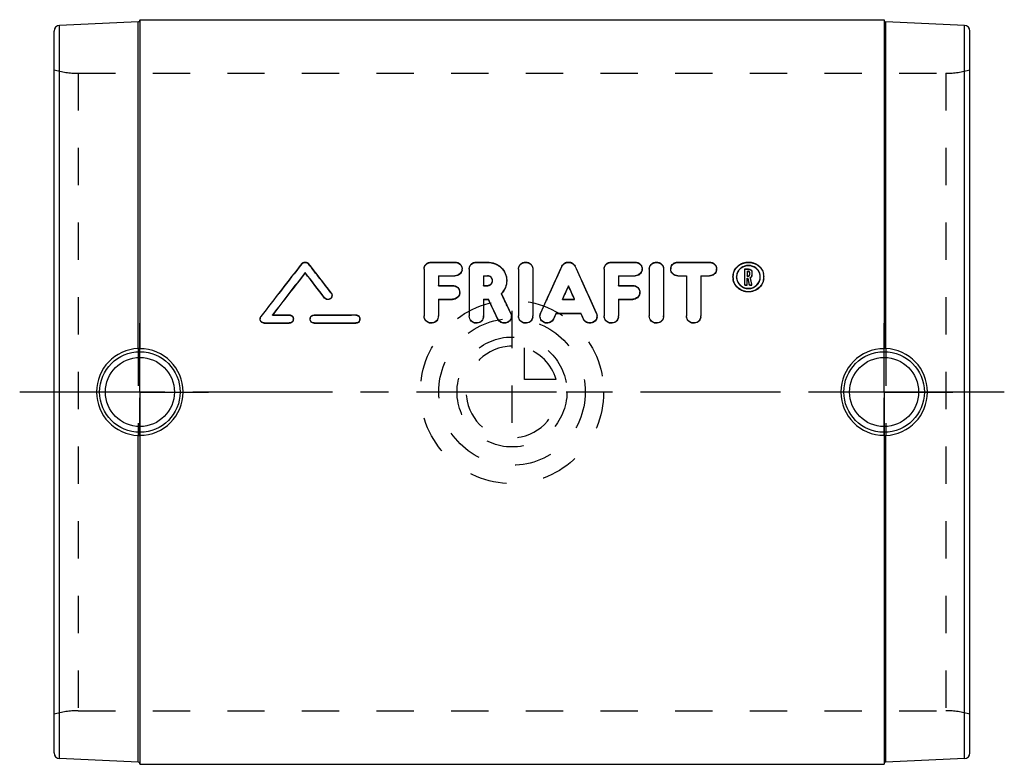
# Model space of a CAD drawing. Header units: millimetres. Extents: x 414 to 586, y 435 to 565.
import ezdxf

# ---------------------------------------------------------------- set-up
doc = ezdxf.new("R2010")
doc.units = ezdxf.units.MM
doc.header["$LTSCALE"] = 65.185185
doc.linetypes.add('CENTER', pattern=[0.6, 0.375, -0.075, 0.075, -0.075])
doc.linetypes.add('HIDDEN', pattern=[0.2, 0.1, -0.1])
for name, color, linetype in [('KOERPER', 7, 'CONTINUOUS'), ('KONST.EL_MIT_GEO', 7, 'CONTINUOUS'), ('KURVEN', 7, 'CONTINUOUS'), ('L1', 7, 'CONTINUOUS')]:
    doc.layers.add(name, color=color, linetype=linetype)

msp = doc.modelspace()

# ---------------------------------------------------------------- linework, layer by layer
at = {"layer": 'KOERPER', "color": 7, "linetype": 'Continuous'}
for p, q in [((435, 565), (565, 565)), ((435, 435), (565, 435))]:
    msp.add_line(p, q, dxfattribs=at)
at = {"layer": 'KOERPER', "color": 8, "linetype": 'HIDDEN'}
for p, q in [((424.2, 555.65), (575.8, 555.65)), ((424.2, 444.35), (575.8, 444.35))]:
    msp.add_line(p, q, dxfattribs=at)
at = {"layer": 'KOERPER', "color": 2, "linetype": 'CENTER'}
for p, q in [((435, 500), (435, 512)), ((565, 500), (565, 512)), ((435, 500), (423, 500)), ((435, 500), (435, 488)), ((435, 500), (447, 500)), ((565, 500), (553, 500)), ((565, 500), (577, 500)), ((565, 500), (565, 488))]:
    msp.add_line(p, q, dxfattribs=at)
at = {"layer": 'KONST.EL_MIT_GEO', "color": 7, "linetype": 'Continuous'}
for p, q in [((434.71, 564.6), (420.96, 564)), ((434.71, 507.57), (434.71, 564.6)), ((435, 565), (435, 507.56)), ((565, 565), (565, 507.56)), ((565.29, 507.57), (565.29, 564.6)), ((579.04, 564), (565.29, 564.6)), ((420, 437), (420, 563)), ((420.96, 436), (420.96, 564)), ((579.04, 436), (579.04, 564)), ((580, 437), (580, 563)), ((484.65, 521.5), (484.65, 513.27)), ((485.89, 522.69), (490.04, 522.69)), ((492.53, 521.5), (492.53, 513.27)), ((493.78, 522.69), (495.71, 522.69)), ((501.14, 521.5), (501.14, 513.27)), ((503.63, 521.5), (503.63, 513.27)), ((516.1, 521.5), (516.1, 513.27)), ((517.35, 522.69), (521.5, 522.69)), ((523.99, 521.5), (523.99, 513.27)), ((526.48, 521.5), (526.48, 513.27)), ((528.97, 522.69), (534.49, 522.69)), ((540.68, 521.5), (541.3, 521.5)), ((540.68, 518.66), (540.68, 521.5)), ((463.87, 520.79), (463.87, 520.85)), ((487.14, 520.31), (487.14, 518.62)), ((487.14, 520.31), (490.04, 520.31)), ((487.14, 520.26), (490.04, 520.26)), ((490.04, 520.26), (490.04, 520.31)), ((495.02, 520.31), (495.02, 518.62)), ((495.02, 520.31), (495.71, 520.31)), ((495.02, 520.26), (495.71, 520.26)), ((495.71, 520.26), (495.71, 520.31)), ((518.59, 520.31), (518.59, 518.62)), ((518.59, 520.31), (521.5, 520.31)), ((518.59, 520.26), (521.5, 520.26)), ((521.5, 520.26), (521.5, 520.31)), ((528.97, 520.31), (530.48, 520.31)), ((528.97, 520.26), (528.97, 520.31)), ((528.97, 520.26), (530.48, 520.26)), ((530.48, 520.31), (530.48, 513.27)), ((532.98, 520.31), (534.49, 520.31)), ((532.98, 520.31), (532.98, 513.27)), ((532.98, 520.26), (534.49, 520.26)), ((534.49, 520.26), (534.49, 520.31)), ((538.6, 520.11), (538.6, 520.15)), ((539.23, 520.15), (539.23, 520.11)), ((541.09, 521.11), (541.3, 521.11)), ((541.09, 521.11), (541.09, 520.28)), ((541.09, 521.05), (541.3, 521.05)), ((541.09, 520.28), (541.3, 520.28)), ((541.09, 519.88), (541.22, 519.88)), ((541.09, 518.66), (541.09, 519.88)), ((541.09, 519.83), (541.22, 519.83)), ((541.3, 521.05), (541.3, 521.11)), ((541.51, 520.91), (541.51, 520.48)), ((541.92, 520.91), (541.92, 520.48)), ((543.38, 520.11), (543.38, 520.15)), ((544, 520.15), (544, 520.11)), ((487.14, 518.62), (489.63, 518.62)), ((495.02, 518.62), (495.71, 518.62)), ((509.87, 518.48), (509.87, 518.54)), ((518.59, 518.62), (521.08, 518.62)), ((540.68, 518.72), (541.09, 518.72)), ((540.68, 518.66), (541.09, 518.66)), ((541.49, 518.72), (541.92, 518.72)), ((541.49, 518.66), (541.49, 518.72)), ((541.49, 518.66), (541.92, 518.66)), ((541.92, 518.66), (541.92, 518.72)), ((467.27, 516.4), (467.27, 516.46)), ((487.14, 516.21), (487.14, 513.27)), ((487.14, 516.21), (489.63, 516.21)), ((487.14, 516.15), (489.63, 516.15)), ((489.63, 516.15), (489.63, 516.21)), ((495.02, 516.21), (495.02, 513.27)), ((495.02, 516.21), (495.87, 516.21)), ((495.02, 516.15), (495.87, 516.15)), ((495.87, 516.15), (495.87, 516.21)), ((508.81, 516.21), (510.93, 516.21)), ((518.59, 516.21), (518.59, 513.27)), ((518.59, 516.21), (521.08, 516.21)), ((518.59, 516.15), (521.08, 516.15)), ((521.08, 516.15), (521.08, 516.21)), ((458.18, 513.48), (461.08, 513.48)), ((465.44, 513.48), (472.71, 513.48)), ((497.52, 512.7), (497.52, 512.76)), ((507.26, 512.73), (507.26, 512.78)), ((507.71, 513.73), (507.71, 513.78)), ((507.71, 513.78), (512.02, 513.78)), ((507.71, 513.73), (512.02, 513.73)), ((512.47, 512.73), (512.47, 512.78)), ((456.73, 512), (456.73, 512.05)), ((456.73, 512.05), (461.08, 512.05)), ((456.73, 512), (461.08, 512)), ((461.08, 512), (461.08, 512.05)), ((465.44, 512), (465.44, 512.05)), ((465.44, 512.05), (472.71, 512.05)), ((465.44, 512), (472.71, 512)), ((472.71, 512), (472.71, 512.05)), ((434.71, 435.4), (434.71, 492.43)), ((435, 492.44), (435, 435)), ((565, 492.44), (565, 435)), ((565.29, 435.4), (565.29, 492.43)), ((434.71, 435.4), (420.96, 436)), ((579.04, 436), (565.29, 435.4))]:
    msp.add_line(p, q, dxfattribs=at)
at = {"layer": 'KONST.EL_MIT_GEO', "color": 8, "linetype": 'HIDDEN'}
for p, q in [((424.2, 555.65), (424.2, 444.35)), ((575.8, 555.65), (575.8, 444.35)), ((463.27, 522.35), (463.27, 522.41)), ((464.46, 522.35), (464.46, 522.41)), ((485.89, 522.63), (485.89, 522.69)), ((485.89, 522.63), (490.04, 522.63)), ((490.04, 522.63), (490.04, 522.69)), ((491.29, 521.45), (491.29, 521.5)), ((493.78, 522.63), (493.78, 522.69)), ((493.78, 522.63), (495.71, 522.63)), ((495.71, 522.63), (495.71, 522.69)), ((508.73, 521.93), (508.73, 521.98)), ((511.01, 521.93), (511.01, 521.98)), ((517.35, 522.63), (517.35, 522.69)), ((517.35, 522.63), (521.5, 522.63)), ((521.5, 522.63), (521.5, 522.69)), ((522.74, 521.45), (522.74, 521.5)), ((527.72, 521.45), (527.72, 521.5)), ((528.97, 522.63), (528.97, 522.69)), ((528.97, 522.63), (534.49, 522.63)), ((534.49, 522.63), (534.49, 522.69)), ((535.74, 521.45), (535.74, 521.5)), ((540.68, 521.45), (541.3, 521.45)), ((541.3, 521.45), (541.3, 521.5)), ((496.59, 519.41), (496.59, 519.47)), ((499.08, 519.41), (499.08, 519.47)), ((538.6, 520.06), (538.6, 520.11)), ((539.23, 520.06), (539.23, 520.11)), ((541.09, 520.23), (541.09, 520.28)), ((541.09, 520.23), (541.3, 520.23)), ((541.22, 519.83), (541.22, 519.88)), ((541.3, 520.23), (541.3, 520.28)), ((541.51, 520.43), (541.51, 520.48)), ((541.63, 519.92), (541.63, 519.97)), ((541.92, 520.43), (541.92, 520.48)), ((543.38, 520.06), (543.38, 520.11)), ((544, 520.06), (544, 520.11)), ((487.14, 518.56), (487.14, 518.62)), ((487.14, 518.56), (489.63, 518.56)), ((489.63, 518.56), (489.63, 518.62)), ((495.02, 518.56), (495.02, 518.62)), ((495.02, 518.56), (495.71, 518.56)), ((495.71, 518.56), (495.71, 518.62)), ((518.59, 518.56), (518.59, 518.62)), ((518.59, 518.56), (521.08, 518.56)), ((521.08, 518.56), (521.08, 518.62)), ((468.43, 517.25), (468.43, 517.3)), ((468.58, 516.83), (468.58, 516.88)), ((490.87, 517.36), (490.87, 517.41)), ((498.14, 517.15), (498.14, 517.21)), ((508.81, 516.15), (508.81, 516.21)), ((508.81, 516.15), (510.93, 516.15)), ((510.93, 516.15), (510.93, 516.21)), ((522.33, 517.36), (522.33, 517.41)), ((456, 512.71), (456, 512.77)), ((456.14, 513.14), (456.14, 513.19)), ((458.18, 513.42), (458.18, 513.48)), ((458.18, 513.42), (461.08, 513.42)), ((461.08, 513.42), (461.08, 513.48)), ((461.81, 512.71), (461.81, 512.77)), ((464.72, 512.71), (464.72, 512.77)), ((465.44, 513.42), (465.44, 513.48)), ((465.44, 513.42), (472.71, 513.42)), ((472.71, 513.42), (472.71, 513.48)), ((473.43, 512.71), (473.43, 512.77)), ((484.65, 513.22), (484.65, 513.27)), ((487.14, 513.22), (487.14, 513.27)), ((492.53, 513.22), (492.53, 513.27)), ((495.02, 513.22), (495.02, 513.27)), ((499.78, 513.73), (499.78, 513.79)), ((499.9, 513.22), (499.9, 513.27)), ((501.14, 513.22), (501.14, 513.27)), ((503.63, 513.22), (503.63, 513.27)), ((504.88, 513.22), (504.88, 513.27)), ((504.98, 513.71), (504.98, 513.76)), ((512.02, 513.73), (512.02, 513.78)), ((514.75, 513.71), (514.75, 513.76)), ((514.86, 513.22), (514.86, 513.27)), ((516.1, 513.22), (516.1, 513.27)), ((518.59, 513.22), (518.59, 513.27)), ((523.99, 513.22), (523.99, 513.27)), ((526.48, 513.22), (526.48, 513.27)), ((530.48, 513.22), (530.48, 513.27)), ((532.98, 513.22), (532.98, 513.27)), ((434.71, 507.57), (434.71, 492.43)), ((435, 492.44), (435, 507.56)), ((565, 492.44), (565, 507.56)), ((565.29, 507.57), (565.29, 492.43))]:
    msp.add_line(p, q, dxfattribs=at)
at = {"layer": 'KONST.EL_MIT_GEO', "color": 7, "linetype": 'Continuous'}
for centre, radius in [((435, 500), 7.03), ((435, 500), 6.03), ((565, 500), 7.03), ((565, 500), 6.03)]:
    msp.add_circle(centre, radius, dxfattribs=at)
for centre, radius, start, end in [((434.7, 564.9), 0.3, 272.5, 360), ((565.3, 564.9), 0.3, 209.1667, 267.5), ((421, 563), 1, 92.5, 180), ((579, 563), 1, 0, 87.5), ((528.86, 521.5), 1.13, 172.0967, 179.9853), ((541.33, 520.89), 0.604, 38.9631, 46.4548), ((495.78, 519.47), 0.814, 356.0751, 359.9975), ((541.08, 520.11), 2.48, 175.1036, 179.1483), ((541.11, 520.12), 2.51, 180.083, 191.8691), ((541.09, 520.11), 2.49, 167.2132, 175.1032), ((541.15, 520.11), 1.92, 164.9948, 178.8358), ((541.16, 520.12), 1.93, 180.1136, 199.8876), ((541.3, 520.84), 0.214, 79.8569, 89.9378), ((541.3, 520.5), 0.214, 270.0626, 280.1824), ((541.31, 520.51), 0.623, 300.5406, 313.3829), ((541.45, 520.12), 1.93, 340.1107, 359.8865), ((541.46, 520.11), 1.92, 1.164, 15.0043), ((541.51, 520.11), 2.49, 0.8687, 12.7682), ((541.48, 520.12), 2.52, 348.1412, 354.3716), ((541.52, 520.11), 2.48, 354.3699, 359.9496), ((456.7, 512.77), 0.696, 168.5436, 180.0176), ((465.42, 512.77), 0.702, 165.9943, 179.9969), ((485.82, 513.27), 1.17, 180.0037, 182.6996), ((493.71, 513.27), 1.17, 180.0037, 182.6996), ((502.31, 513.27), 1.17, 180.0037, 182.6996), ((506.07, 513.27), 1.19, 171.1816, 179.9252), ((506.08, 513.27), 1.21, 155.8464, 171.1991), ((517.27, 513.27), 1.17, 180.0037, 182.6996), ((525.16, 513.27), 1.17, 180.0037, 182.6996), ((531.66, 513.27), 1.17, 180.0037, 182.6996), ((435, 500.01), 7.57, 92.1531, 180.0601), ((434.99, 500.01), 7.55, 359.9385, 89.9365), ((565.01, 500.01), 7.55, 90.0635, 180.0615), ((565, 500.01), 7.57, 359.9399, 87.8469), ((435, 499.99), 7.57, 179.9399, 267.8469), ((434.99, 499.99), 7.55, 270.0635, 0.0615), ((565.01, 499.99), 7.55, 179.9385, 269.9365), ((565, 499.99), 7.57, 272.1531, 0.0601), ((421, 437), 1, 180, 267.5), ((579, 437), 1, 272.5, 360), ((434.7, 435.1), 0.3, 0, 87.5), ((565.3, 435.1), 0.3, 92.5, 150.8333)]:
    msp.add_arc(centre, radius, start, end, dxfattribs=at)
at = {"layer": 'KONST.EL_MIT_GEO', "color": 8, "linetype": 'HIDDEN'}
for centre, radius, start, end in [((565.3, 564.9), 0.3, 180, 209.1667), ((424.2, 570.65), 15, 253.7398, 270), ((575.8, 570.65), 15, 270, 286.2602), ((490.15, 521.45), 1.14, 352.1783, 359.9821), ((521.61, 521.45), 1.14, 352.1783, 359.9821), ((534.6, 521.45), 1.14, 352.1783, 359.9821), ((541.08, 520.06), 2.48, 180.016, 186.4194), ((541.15, 520.06), 1.92, 165.9291, 179.9379), ((541.31, 520.45), 0.618, 300.5158, 303.4077), ((541.35, 520.43), 0.576, 346.3226, 359.9333), ((541.46, 520.06), 1.92, 0.0621, 14.0701), ((541.52, 520.06), 2.48, 353.5804, 359.984), ((467.89, 516.83), 0.688, 343.5713, 359.9832), ((489.71, 517.36), 1.16, 352.2722, 359.9825), ((495.81, 519.47), 3.28, 315.1215, 315.8441), ((521.16, 517.36), 1.16, 352.2722, 359.9825), ((461.11, 512.71), 0.703, 346.0058, 359.9937), ((472.73, 512.71), 0.703, 346.0058, 359.9937), ((485.95, 513.22), 1.19, 352.0656, 359.9712), ((493.83, 513.22), 1.19, 352.0656, 359.9712), ((498.7, 513.22), 1.19, 354.9179, 0.0462), ((502.44, 513.22), 1.19, 352.0656, 359.9712), ((513.67, 513.22), 1.19, 353.641, 0.0372), ((517.4, 513.22), 1.19, 352.0656, 359.9712), ((525.29, 513.22), 1.19, 352.0656, 359.9712), ((531.79, 513.22), 1.19, 352.0656, 359.9712), ((424.2, 429.35), 15, 90, 106.2602), ((575.8, 429.35), 15, 73.7398, 90), ((565.3, 435.1), 0.3, 150.8333, 180)]:
    msp.add_arc(centre, radius, start, end, dxfattribs=at)
at = {"layer": 'KONST.EL_MIT_GEO', "color": 7, "linetype": 'Continuous'}
for centre, major_axis, ratio, start_param, end_param in [((455.28, 500), (48.44, 65.16), 0.089202, 1.286735, 1.433609), ((472.46, 500), (-48.44, 65.16), 0.089202, -1.36886, -1.286735), ((504.21, 500), (28.38, 65.27), 0.068356, 1.257167, 1.38813), ((515.52, 500), (-28.38, 65.27), 0.068356, -1.38813, -1.257167), ((457.09, 500), (48.44, 65.16), 0.089202, 1.312076, 1.429142), ((457.09, 500), (48.22, 64.86), 0.089202, 1.311429, 1.428489), ((470.64, 500), (-48.44, 65.16), 0.089202, -1.382216, -1.312076), ((470.64, 500), (-48.22, 64.86), 0.089202, -1.381896, -1.311429), ((543.01, 500), (-14.25, 65.3), 0.03906, -1.288612, -1.269908), ((543.44, 500), (-14.25, 65.3), 0.03906, -1.288612, -1.268486), ((506.93, 500), (28.38, 65.27), 0.068356, 1.312673, 1.349681), ((512.8, 500), (-28.38, 65.27), 0.068356, -1.349681, -1.312673), ((543.01, 500), (-14.18, 65), 0.03906, -1.288125, -1.277685), ((497.86, 500), (-30.09, 65.26), 0.071049, -1.406906, -1.352715), ((497.86, 500), (-29.96, 64.97), 0.071049, -1.406855, -1.352413), ((500.61, 500), (-30.09, 65.26), 0.071049, -1.390784, -1.336863), ((506.93, 500), (28.38, 65.27), 0.068356, 1.387864, 1.403494), ((506.93, 500), (28.25, 64.97), 0.068356, 1.38774, 1.403441), ((512.8, 500), (-28.38, 65.27), 0.068356, -1.403494, -1.387864), ((512.8, 500), (-28.25, 64.97), 0.068356, -1.403441, -1.38774)]:
    msp.add_ellipse(centre, major_axis=major_axis, ratio=ratio, start_param=start_param, end_param=end_param, dxfattribs=at)
at = {"layer": 'KONST.EL_MIT_GEO', "color": 8, "linetype": 'HIDDEN'}
for centre, major_axis, ratio, start_param, end_param in [((455.28, 500), (48.22, 64.86), 0.089202, 1.285968, 1.433527), ((472.46, 500), (-48.22, 64.86), 0.089202, -1.368478, -1.285968), ((504.21, 500), (28.25, 64.97), 0.068356, 1.256433, 1.388006), ((515.52, 500), (-28.25, 64.97), 0.068356, -1.388006, -1.256433), ((543.01, 500), (-14.18, 65), 0.03906, -1.277685, -1.269333), ((543.44, 500), (-14.18, 65), 0.03906, -1.288125, -1.267905), ((506.93, 500), (28.25, 64.97), 0.068356, 7.595385, 7.632565), ((512.8, 500), (-28.25, 64.97), 0.068356, -1.34938, -1.3122), ((500.61, 500), (-29.96, 64.97), 0.071049, -1.390659, -1.336488), ((457.09, 500), (48.22, 64.86), 0.089202, 7.711674, 7.712225)]:
    msp.add_ellipse(centre, major_axis=major_axis, ratio=ratio, start_param=start_param, end_param=end_param, dxfattribs=at)
at = {"layer": 'KONST.EL_MIT_GEO', "color": 7, "linetype": 'Continuous'}
for points, knots in [([(463.27, 522.41), (463.41, 522.58), (463.87, 522.8), (464.32, 522.58), (464.46, 522.41)], [0, 0, 0, 0, 0.499999, 1, 1, 1, 1]), ([(484.65, 521.5), (484.65, 521.66), (484.71, 521.97), (484.99, 522.37), (485.4, 522.63), (485.73, 522.69), (485.89, 522.69)], [0, 0, 0, 0, 0.243475, 0.490472, 0.743119, 1, 1, 1, 1]), ([(490.04, 522.69), (490.2, 522.69), (490.53, 522.63), (490.94, 522.37), (491.22, 521.97), (491.29, 521.66), (491.29, 521.5)], [0, 0, 0, 0, 0.256897, 0.509558, 0.756549, 1, 1, 1, 1]), ([(491.29, 521.5), (491.29, 521.2), (491.01, 520.56), (490.36, 520.31), (490.04, 520.31)], [0, 0, 0, 0, 0.490385, 1, 1, 1, 1]), ([(491.28, 521.29), (491.24, 521.01), (490.93, 520.46), (490.33, 520.26), (490.04, 520.26)], [0, 0, 0, 0, 0.491146, 1, 1, 1, 1]), ([(492.53, 521.5), (492.53, 521.66), (492.6, 521.97), (492.87, 522.37), (493.29, 522.63), (493.61, 522.69), (493.78, 522.69)], [0, 0, 0, 0, 0.243475, 0.490472, 0.743119, 1, 1, 1, 1]), ([(495.71, 522.69), (496.15, 522.69), (497.03, 522.53), (498.15, 521.81), (498.91, 520.74), (499.08, 519.89), (499.08, 519.47)], [0, 0, 0, 0, 0.2561, 0.508102, 0.755215, 1, 1, 1, 1]), ([(501.14, 521.5), (501.14, 521.66), (501.21, 521.97), (501.57, 522.5), (502.39, 522.82), (503.2, 522.5), (503.57, 521.97), (503.63, 521.66), (503.63, 521.5)], [0, 0, 0, 0, 0.122862, 0.247504, 0.500001, 0.752498, 0.877139, 1, 1, 1, 1]), ([(508.73, 521.98), (508.82, 522.19), (509.16, 522.56), (509.87, 522.76), (510.58, 522.56), (510.91, 522.19), (511.01, 521.98)], [0, 0, 0, 0, 0.246312, 0.5, 0.753689, 1, 1, 1, 1]), ([(516.1, 521.5), (516.1, 521.66), (516.17, 521.97), (516.44, 522.37), (516.86, 522.63), (517.18, 522.69), (517.35, 522.69)], [0, 0, 0, 0, 0.243475, 0.490472, 0.743119, 1, 1, 1, 1]), ([(521.5, 522.69), (521.66, 522.69), (521.99, 522.63), (522.4, 522.37), (522.68, 521.97), (522.74, 521.66), (522.74, 521.5)], [0, 0, 0, 0, 0.256897, 0.509558, 0.756549, 1, 1, 1, 1]), ([(522.74, 521.5), (522.74, 521.2), (522.46, 520.56), (521.81, 520.31), (521.5, 520.31)], [0, 0, 0, 0, 0.490385, 1, 1, 1, 1]), ([(522.73, 521.29), (522.69, 521.01), (522.38, 520.46), (521.79, 520.26), (521.5, 520.26)], [0, 0, 0, 0, 0.491146, 1, 1, 1, 1]), ([(523.99, 521.5), (523.99, 521.66), (524.05, 521.97), (524.42, 522.5), (525.23, 522.82), (526.05, 522.5), (526.41, 521.97), (526.48, 521.66), (526.48, 521.5)], [0, 0, 0, 0, 0.122862, 0.247504, 0.500001, 0.752498, 0.877139, 1, 1, 1, 1]), ([(528.97, 520.31), (528.65, 520.31), (528, 520.56), (527.72, 521.2), (527.72, 521.5)], [0, 0, 0, 0, 0.509616, 1, 1, 1, 1]), ([(528.97, 520.26), (528.65, 520.26), (528, 520.5), (527.72, 521.14), (527.72, 521.45)], [0, 0, 0, 0, 0.509655, 1, 1, 1, 1]), ([(527.73, 521.66), (527.77, 521.94), (528.08, 522.49), (528.68, 522.69), (528.97, 522.69)], [0, 0, 0, 0, 0.490475, 1, 1, 1, 1]), ([(534.49, 522.69), (534.65, 522.69), (534.98, 522.63), (535.39, 522.37), (535.67, 521.97), (535.74, 521.66), (535.74, 521.5)], [0, 0, 0, 0, 0.256897, 0.509558, 0.756549, 1, 1, 1, 1]), ([(535.74, 521.5), (535.74, 521.2), (535.46, 520.56), (534.81, 520.31), (534.49, 520.31)], [0, 0, 0, 0, 0.490385, 1, 1, 1, 1]), ([(535.72, 521.29), (535.69, 521.01), (535.38, 520.46), (534.78, 520.26), (534.49, 520.26)], [0, 0, 0, 0, 0.491146, 1, 1, 1, 1]), ([(538.67, 520.66), (538.73, 520.95), (538.96, 521.5), (539.78, 522.38), (541.3, 522.9), (542.82, 522.38), (543.64, 521.5), (543.87, 520.95), (543.94, 520.66)], [0, 0, 0, 0, 0.122958, 0.247687, 0.500003, 0.752316, 0.877043, 1, 1, 1, 1]), ([(543.32, 520.52), (543.27, 520.74), (543.08, 521.15), (542.45, 521.81), (541.3, 522.2), (540.15, 521.81), (539.52, 521.15), (539.34, 520.74), (539.28, 520.52)], [0, 0, 0, 0, 0.123072, 0.24783, 0.5, 0.75217, 0.876927, 1, 1, 1, 1]), ([(543.31, 520.61), (543.2, 521.03), (542.65, 521.82), (541.3, 522.24), (539.95, 521.82), (539.4, 521.03), (539.29, 520.61)], [0, 0, 0, 0, 0.246078, 0.5, 0.753921, 1, 1, 1, 1]), ([(496.59, 519.47), (496.59, 519.68), (496.4, 520.14), (495.94, 520.31), (495.71, 520.31)], [0, 0, 0, 0, 0.491769, 1, 1, 1, 1]), ([(496.54, 519.7), (496.48, 519.86), (496.25, 520.15), (495.89, 520.26), (495.71, 520.26)], [0, 0, 0, 0, 0.493553, 1, 1, 1, 1]), ([(499.08, 519.47), (499.08, 519.05), (498.92, 518.21), (498.44, 517.51), (498.14, 517.21)], [0, 0, 0, 0, 0.496158, 1, 1, 1, 1]), ([(543.98, 519.78), (543.95, 519.47), (543.76, 518.85), (543.14, 518.08), (542.29, 517.58), (541.3, 517.4), (540.32, 517.58), (539.46, 518.08), (538.85, 518.85), (538.65, 519.47), (538.62, 519.78)], [0, 0, 0, 0, 0.122305, 0.246486, 0.372656, 0.5, 0.627344, 0.753514, 0.877695, 1, 1, 1, 1]), ([(543.95, 519.6), (543.89, 519.31), (543.66, 518.74), (542.84, 517.84), (541.3, 517.3), (539.76, 517.84), (538.95, 518.74), (538.72, 519.31), (538.66, 519.6)], [0, 0, 0, 0, 0.123329, 0.248523, 0.5, 0.751477, 0.876671, 1, 1, 1, 1]), ([(539.34, 519.46), (539.48, 519.07), (540.03, 518.37), (541.3, 517.99), (542.57, 518.37), (543.12, 519.07), (543.26, 519.46)], [0, 0, 0, 0, 0.246999, 0.5, 0.753001, 1, 1, 1, 1]), ([(541.51, 520.91), (541.51, 520.96), (541.46, 521.07), (541.35, 521.11), (541.3, 521.11)], [0, 0, 0, 0, 0.490638, 1, 1, 1, 1]), ([(541.34, 520.29), (541.39, 520.29), (541.47, 520.34), (541.51, 520.44), (541.51, 520.48)], [0, 0, 0, 0, 0.508269, 1, 1, 1, 1]), ([(541.92, 520.48), (541.92, 520.36), (541.87, 520.2), (541.77, 520.08), (541.74, 520.06)], [0, 0, 0, 0, 0.744101, 1, 1, 1, 1]), ([(489.63, 518.62), (489.94, 518.62), (490.6, 518.37), (490.87, 517.72), (490.87, 517.41)], [0, 0, 0, 0, 0.506654, 1, 1, 1, 1]), ([(495.71, 518.62), (495.93, 518.62), (496.37, 518.78), (496.58, 519.2), (496.59, 519.41)], [0, 0, 0, 0, 0.507579, 1, 1, 1, 1]), ([(499.08, 519.41), (499.08, 519), (498.92, 518.18), (498.46, 517.48), (498.17, 517.18)], [0, 0, 0, 0, 0.496191, 1, 1, 1, 1]), ([(521.08, 518.62), (521.4, 518.62), (522.05, 518.37), (522.33, 517.72), (522.33, 517.41)], [0, 0, 0, 0, 0.506654, 1, 1, 1, 1]), ([(468.58, 516.88), (468.58, 516.74), (468.48, 516.44), (468.09, 516.17), (467.62, 516.16), (467.36, 516.34), (467.27, 516.46)], [0, 0, 0, 0, 0.245721, 0.496165, 0.749333, 1, 1, 1, 1]), ([(468.55, 516.63), (468.51, 516.51), (468.36, 516.27), (467.99, 516.1), (467.57, 516.13), (467.35, 516.3), (467.27, 516.4)], [0, 0, 0, 0, 0.246722, 0.49778, 0.750232, 1, 1, 1, 1]), ([(490.87, 517.41), (490.87, 517.11), (490.6, 516.46), (489.94, 516.21), (489.63, 516.21)], [0, 0, 0, 0, 0.49378, 1, 1, 1, 1]), ([(490.86, 517.2), (490.82, 516.92), (490.52, 516.36), (489.92, 516.15), (489.63, 516.15)], [0, 0, 0, 0, 0.494298, 1, 1, 1, 1]), ([(522.33, 517.41), (522.33, 517.11), (522.05, 516.46), (521.4, 516.21), (521.08, 516.21)], [0, 0, 0, 0, 0.49378, 1, 1, 1, 1]), ([(522.32, 517.2), (522.28, 516.92), (521.97, 516.36), (521.37, 516.15), (521.08, 516.15)], [0, 0, 0, 0, 0.494298, 1, 1, 1, 1]), ([(456.73, 512.05), (456.54, 512.05), (456.16, 512.2), (456, 512.58), (456, 512.77)], [0, 0, 0, 0, 0.503467, 1, 1, 1, 1]), ([(456.73, 512), (456.54, 512), (456.16, 512.15), (456, 512.53), (456, 512.71)], [0, 0, 0, 0, 0.503468, 1, 1, 1, 1]), ([(461.08, 513.48), (461.27, 513.48), (461.65, 513.33), (461.81, 512.95), (461.81, 512.77)], [0, 0, 0, 0, 0.503715, 1, 1, 1, 1]), ([(461.81, 512.77), (461.81, 512.58), (461.65, 512.2), (461.27, 512.05), (461.08, 512.05)], [0, 0, 0, 0, 0.496567, 1, 1, 1, 1]), ([(465.44, 512.05), (465.26, 512.05), (464.88, 512.2), (464.72, 512.58), (464.72, 512.77)], [0, 0, 0, 0, 0.503521, 1, 1, 1, 1]), ([(465.44, 512), (465.26, 512), (464.88, 512.15), (464.72, 512.53), (464.72, 512.71)], [0, 0, 0, 0, 0.503523, 1, 1, 1, 1]), ([(464.74, 512.94), (464.78, 513.09), (464.96, 513.37), (465.29, 513.48), (465.44, 513.48)], [0, 0, 0, 0, 0.496807, 1, 1, 1, 1]), ([(472.71, 513.48), (472.89, 513.48), (473.28, 513.33), (473.43, 512.95), (473.43, 512.77)], [0, 0, 0, 0, 0.503715, 1, 1, 1, 1]), ([(473.43, 512.77), (473.43, 512.58), (473.28, 512.2), (472.89, 512.05), (472.71, 512.05)], [0, 0, 0, 0, 0.496567, 1, 1, 1, 1]), ([(487.14, 513.27), (487.14, 513.12), (487.07, 512.8), (486.72, 512.27), (485.92, 511.92), (485.11, 512.23), (484.73, 512.75), (484.65, 513.06), (484.65, 513.22)], [0, 0, 0, 0, 0.124876, 0.250557, 0.499803, 0.749192, 0.874963, 1, 1, 1, 1]), ([(487.12, 513.05), (487.08, 512.76), (486.75, 512.17), (485.8, 511.88), (484.9, 512.29), (484.65, 512.92), (484.65, 513.22)], [0, 0, 0, 0, 0.248698, 0.500555, 0.751998, 1, 1, 1, 1]), ([(495.02, 513.27), (495.02, 513.12), (494.96, 512.8), (494.6, 512.27), (493.81, 511.92), (493, 512.23), (492.62, 512.75), (492.54, 513.06), (492.53, 513.22)], [0, 0, 0, 0, 0.124876, 0.250557, 0.499803, 0.749192, 0.874963, 1, 1, 1, 1]), ([(495.01, 513.05), (494.97, 512.76), (494.64, 512.17), (493.69, 511.88), (492.78, 512.29), (492.53, 512.92), (492.53, 513.22)], [0, 0, 0, 0, 0.248698, 0.500555, 0.751998, 1, 1, 1, 1]), ([(499.9, 513.27), (499.9, 513), (499.7, 512.44), (498.94, 511.99), (498.06, 512.09), (497.64, 512.51), (497.52, 512.76)], [0, 0, 0, 0, 0.2476, 0.498368, 0.750309, 1, 1, 1, 1]), ([(499.89, 513.11), (499.87, 512.85), (499.63, 512.33), (498.88, 511.93), (498.04, 512.05), (497.64, 512.46), (497.52, 512.7)], [0, 0, 0, 0, 0.247791, 0.498677, 0.750466, 1, 1, 1, 1]), ([(503.63, 513.27), (503.63, 513.12), (503.57, 512.8), (503.21, 512.27), (502.42, 511.92), (501.61, 512.23), (501.23, 512.75), (501.15, 513.06), (501.14, 513.22)], [0, 0, 0, 0, 0.124876, 0.250557, 0.499803, 0.749192, 0.874963, 1, 1, 1, 1]), ([(503.62, 513.05), (503.58, 512.76), (503.25, 512.17), (502.3, 511.88), (501.39, 512.29), (501.14, 512.92), (501.14, 513.22)], [0, 0, 0, 0, 0.248698, 0.500555, 0.751998, 1, 1, 1, 1]), ([(507.26, 512.78), (507.15, 512.53), (506.73, 512.1), (505.85, 511.98), (505.08, 512.44), (504.88, 513), (504.88, 513.27)], [0, 0, 0, 0, 0.249611, 0.501553, 0.752368, 1, 1, 1, 1]), ([(507.26, 512.73), (507.15, 512.48), (506.73, 512.04), (505.85, 511.93), (505.08, 512.38), (504.88, 512.95), (504.88, 513.22)], [0, 0, 0, 0, 0.249611, 0.501554, 0.75237, 1, 1, 1, 1]), ([(514.86, 513.27), (514.86, 513), (514.65, 512.44), (513.89, 511.98), (513, 512.1), (512.58, 512.53), (512.47, 512.78)], [0, 0, 0, 0, 0.247632, 0.498448, 0.75039, 1, 1, 1, 1]), ([(514.85, 513.09), (514.82, 512.83), (514.57, 512.31), (513.81, 511.92), (512.97, 512.06), (512.58, 512.49), (512.47, 512.73)], [0, 0, 0, 0, 0.247876, 0.498836, 0.750585, 1, 1, 1, 1]), ([(518.59, 513.27), (518.59, 513.12), (518.53, 512.8), (518.17, 512.27), (517.38, 511.92), (516.57, 512.23), (516.19, 512.75), (516.11, 513.06), (516.1, 513.22)], [0, 0, 0, 0, 0.124876, 0.250557, 0.499803, 0.749192, 0.874963, 1, 1, 1, 1]), ([(518.58, 513.05), (518.54, 512.76), (518.21, 512.17), (517.26, 511.88), (516.35, 512.29), (516.1, 512.92), (516.1, 513.22)], [0, 0, 0, 0, 0.248698, 0.500555, 0.751998, 1, 1, 1, 1]), ([(526.48, 513.27), (526.48, 513.12), (526.41, 512.8), (526.06, 512.27), (525.26, 511.92), (524.45, 512.23), (524.08, 512.75), (524, 513.06), (523.99, 513.22)], [0, 0, 0, 0, 0.124876, 0.250557, 0.499803, 0.749192, 0.874963, 1, 1, 1, 1]), ([(526.47, 513.05), (526.43, 512.76), (526.09, 512.17), (525.14, 511.88), (524.24, 512.29), (523.99, 512.92), (523.99, 513.22)], [0, 0, 0, 0, 0.248698, 0.500555, 0.751998, 1, 1, 1, 1]), ([(532.96, 513.05), (532.92, 512.76), (532.59, 512.17), (531.64, 511.88), (530.74, 512.29), (530.48, 512.92), (530.48, 513.22)], [0, 0, 0, 0, 0.248698, 0.500555, 0.751998, 1, 1, 1, 1]), ([(532.98, 513.27), (532.98, 513.12), (532.91, 512.8), (532.56, 512.27), (531.76, 511.92), (530.95, 512.23), (530.57, 512.75), (530.49, 513.06), (530.49, 513.22)], [0, 0, 0, 0, 0.124876, 0.250557, 0.499803, 0.749192, 0.874963, 1, 1, 1, 1]), ([(461.79, 512.54), (461.75, 512.39), (461.57, 512.1), (461.24, 512), (461.08, 512)], [0, 0, 0, 0, 0.497098, 1, 1, 1, 1]), ([(473.41, 512.54), (473.38, 512.39), (473.19, 512.1), (472.87, 512), (472.71, 512)], [0, 0, 0, 0, 0.497098, 1, 1, 1, 1]), ([(435, 507.57), (435, 507.57), (434.96, 507.56), (434.91, 507.58), (434.82, 507.57), (434.75, 507.57), (434.71, 507.57)], [0, 0, 0, 0, 0.075697, 0.289043, 0.613102, 1, 1, 1, 1]), ([(565.29, 507.57), (565.25, 507.57), (565.18, 507.57), (565.09, 507.58), (565.04, 507.56), (565, 507.57), (565, 507.57)], [0, 0, 0, 0, 0.386897, 0.710956, 0.924302, 1, 1, 1, 1]), ([(434.71, 492.43), (434.75, 492.43), (434.82, 492.43), (434.91, 492.42), (434.96, 492.44), (435, 492.43), (435, 492.43)], [0, 0, 0, 0, 0.386898, 0.710957, 0.924302, 1, 1, 1, 1]), ([(565, 492.43), (565, 492.43), (565.04, 492.44), (565.09, 492.42), (565.18, 492.43), (565.25, 492.43), (565.29, 492.43)], [0, 0, 0, 0, 0.0757, 0.289047, 0.613104, 1, 1, 1, 1])]:
    msp.add_open_spline(points, degree=3, knots=knots, dxfattribs=at)
at = {"layer": 'KONST.EL_MIT_GEO', "color": 8, "linetype": 'HIDDEN'}
for points, knots in [([(463.27, 522.35), (463.41, 522.52), (463.87, 522.74), (464.32, 522.52), (464.46, 522.35)], [0, 0, 0, 0, 0.499999, 1, 1, 1, 1]), ([(484.65, 521.45), (484.65, 521.6), (484.71, 521.92), (484.99, 522.31), (485.4, 522.57), (485.73, 522.63), (485.89, 522.63)], [0, 0, 0, 0, 0.243448, 0.490431, 0.743088, 1, 1, 1, 1]), ([(490.04, 522.63), (490.2, 522.63), (490.53, 522.57), (490.94, 522.31), (491.22, 521.92), (491.29, 521.6), (491.29, 521.45)], [0, 0, 0, 0, 0.256928, 0.509599, 0.756576, 1, 1, 1, 1]), ([(492.53, 521.45), (492.53, 521.6), (492.6, 521.92), (492.87, 522.31), (493.29, 522.57), (493.61, 522.63), (493.78, 522.63)], [0, 0, 0, 0, 0.243448, 0.490431, 0.743088, 1, 1, 1, 1]), ([(495.71, 522.63), (496.15, 522.63), (497.03, 522.47), (498.15, 521.76), (498.91, 520.69), (499.08, 519.83), (499.08, 519.41)], [0, 0, 0, 0, 0.256124, 0.508133, 0.755234, 1, 1, 1, 1]), ([(501.14, 521.45), (501.14, 521.6), (501.21, 521.92), (501.57, 522.44), (502.39, 522.76), (503.2, 522.44), (503.57, 521.92), (503.63, 521.6), (503.63, 521.45)], [0, 0, 0, 0, 0.122848, 0.247483, 0.500001, 0.752519, 0.877152, 1, 1, 1, 1]), ([(508.73, 521.93), (508.82, 522.13), (509.16, 522.5), (509.87, 522.7), (510.58, 522.5), (510.91, 522.13), (511.01, 521.93)], [0, 0, 0, 0, 0.246295, 0.5, 0.753705, 1, 1, 1, 1]), ([(516.1, 521.45), (516.1, 521.6), (516.17, 521.92), (516.44, 522.31), (516.86, 522.57), (517.18, 522.63), (517.35, 522.63)], [0, 0, 0, 0, 0.243448, 0.490431, 0.743088, 1, 1, 1, 1]), ([(521.5, 522.63), (521.66, 522.63), (521.99, 522.57), (522.4, 522.31), (522.68, 521.92), (522.74, 521.6), (522.74, 521.45)], [0, 0, 0, 0, 0.256928, 0.509599, 0.756576, 1, 1, 1, 1]), ([(523.99, 521.45), (523.99, 521.6), (524.05, 521.92), (524.42, 522.44), (525.23, 522.76), (526.05, 522.44), (526.41, 521.92), (526.48, 521.6), (526.48, 521.45)], [0, 0, 0, 0, 0.122848, 0.247483, 0.500001, 0.752519, 0.877152, 1, 1, 1, 1]), ([(527.72, 521.45), (527.72, 521.6), (527.79, 521.92), (528.07, 522.31), (528.48, 522.57), (528.81, 522.63), (528.97, 522.63)], [0, 0, 0, 0, 0.243423, 0.490402, 0.743072, 1, 1, 1, 1]), ([(534.49, 522.63), (534.65, 522.63), (534.98, 522.57), (535.39, 522.31), (535.67, 521.92), (535.74, 521.6), (535.74, 521.45)], [0, 0, 0, 0, 0.256928, 0.509599, 0.756576, 1, 1, 1, 1]), ([(538.6, 520.06), (538.6, 520.39), (538.74, 521.08), (539.35, 521.93), (540.25, 522.5), (541.3, 522.7), (542.36, 522.5), (543.26, 521.93), (543.86, 521.08), (544, 520.39), (544, 520.06)], [0, 0, 0, 0, 0.122195, 0.245707, 0.371824, 0.5, 0.628176, 0.754293, 0.877805, 1, 1, 1, 1]), ([(541.3, 521.45), (541.46, 521.45), (541.79, 521.33), (541.92, 521.01), (541.92, 520.85)], [0, 0, 0, 0, 0.509485, 1, 1, 1, 1]), ([(539.23, 520.06), (539.23, 519.8), (539.34, 519.27), (539.8, 518.61), (540.49, 518.16), (541.3, 518.01), (542.11, 518.16), (542.81, 518.61), (543.27, 519.27), (543.38, 519.8), (543.38, 520.06)], [0, 0, 0, 0, 0.12211, 0.24611, 0.372345, 0.5, 0.627654, 0.753889, 0.87789, 1, 1, 1, 1]), ([(541.3, 520.23), (541.35, 520.23), (541.46, 520.27), (541.51, 520.37), (541.51, 520.43)], [0, 0, 0, 0, 0.50893, 1, 1, 1, 1]), ([(541.51, 520.85), (541.51, 520.9), (541.47, 520.99), (541.39, 521.04), (541.34, 521.05)], [0, 0, 0, 0, 0.491312, 1, 1, 1, 1]), ([(489.63, 518.56), (489.94, 518.56), (490.6, 518.32), (490.87, 517.67), (490.87, 517.36)], [0, 0, 0, 0, 0.506673, 1, 1, 1, 1]), ([(495.71, 518.56), (495.94, 518.56), (496.4, 518.74), (496.59, 519.19), (496.59, 519.41)], [0, 0, 0, 0, 0.507923, 1, 1, 1, 1]), ([(521.08, 518.56), (521.4, 518.56), (522.05, 518.32), (522.33, 517.67), (522.33, 517.36)], [0, 0, 0, 0, 0.506673, 1, 1, 1, 1]), ([(461.08, 513.42), (461.27, 513.42), (461.65, 513.27), (461.81, 512.89), (461.81, 512.71)], [0, 0, 0, 0, 0.503718, 1, 1, 1, 1]), ([(464.72, 512.71), (464.72, 512.89), (464.88, 513.27), (465.26, 513.42), (465.44, 513.42)], [0, 0, 0, 0, 0.496371, 1, 1, 1, 1]), ([(472.71, 513.42), (472.89, 513.42), (473.28, 513.27), (473.43, 512.89), (473.43, 512.71)], [0, 0, 0, 0, 0.503718, 1, 1, 1, 1])]:
    msp.add_open_spline(points, degree=3, knots=knots, dxfattribs=at)
at = {"layer": 'KONST.EL_MIT_GEO', "color": 7, "linetype": 'Continuous'}
for points in [[(541.3, 521.5), (541.46, 521.5), (541.63, 521.44), (541.74, 521.33)], [(541.79, 521.27), (541.88, 521.17), (541.92, 521.04), (541.92, 520.91)], [(541.91, 520.29), (541.87, 520.15), (541.78, 520.01), (541.65, 519.93)], [(468.43, 517.3), (468.52, 517.18), (468.58, 517.03), (468.58, 516.88)], [(456.01, 512.9), (456.03, 513.01), (456.08, 513.11), (456.14, 513.19)], [(499.78, 513.79), (499.85, 513.63), (499.9, 513.45), (499.9, 513.27)], [(514.75, 513.76), (514.82, 513.61), (514.86, 513.44), (514.86, 513.27)]]:
    msp.add_open_spline(points, degree=3, dxfattribs=at)
at = {"layer": 'KONST.EL_MIT_GEO', "color": 8, "linetype": 'HIDDEN'}
for points in [[(496.59, 519.41), (496.59, 519.51), (496.58, 519.61), (496.54, 519.7)], [(468.43, 517.25), (468.52, 517.13), (468.58, 516.97), (468.58, 516.83)], [(456, 512.71), (456, 512.86), (456.05, 513.02), (456.14, 513.14)], [(499.78, 513.73), (499.85, 513.57), (499.9, 513.4), (499.9, 513.22)], [(504.88, 513.22), (504.88, 513.39), (504.91, 513.56), (504.98, 513.71)], [(514.75, 513.71), (514.82, 513.56), (514.86, 513.39), (514.86, 513.22)]]:
    msp.add_open_spline(points, degree=3, dxfattribs=at)
at = {"layer": 'KURVEN', "color": 8, "linetype": 'HIDDEN'}
for p, q in [((500, 514.18), (500, 490.4)), ((502.2, 502.2), (502.2, 507.69)), ((507.69, 502.2), (502.2, 502.2)), ((516, 500), (484, 500))]:
    msp.add_line(p, q, dxfattribs=at)
for radius in [16, 12.8, 9.6]:
    msp.add_circle((500, 500), radius, dxfattribs=at)
for start, end in [(90, 360), (15.962, 74.038)]:
    msp.add_arc((500, 500), 8, start, end, dxfattribs=at)
at = {"layer": 'L1', "color": 2, "linetype": 'CENTER'}
msp.add_line((586, 500), (414, 500), dxfattribs=at)

doc.saveas('drawing.dxf')
